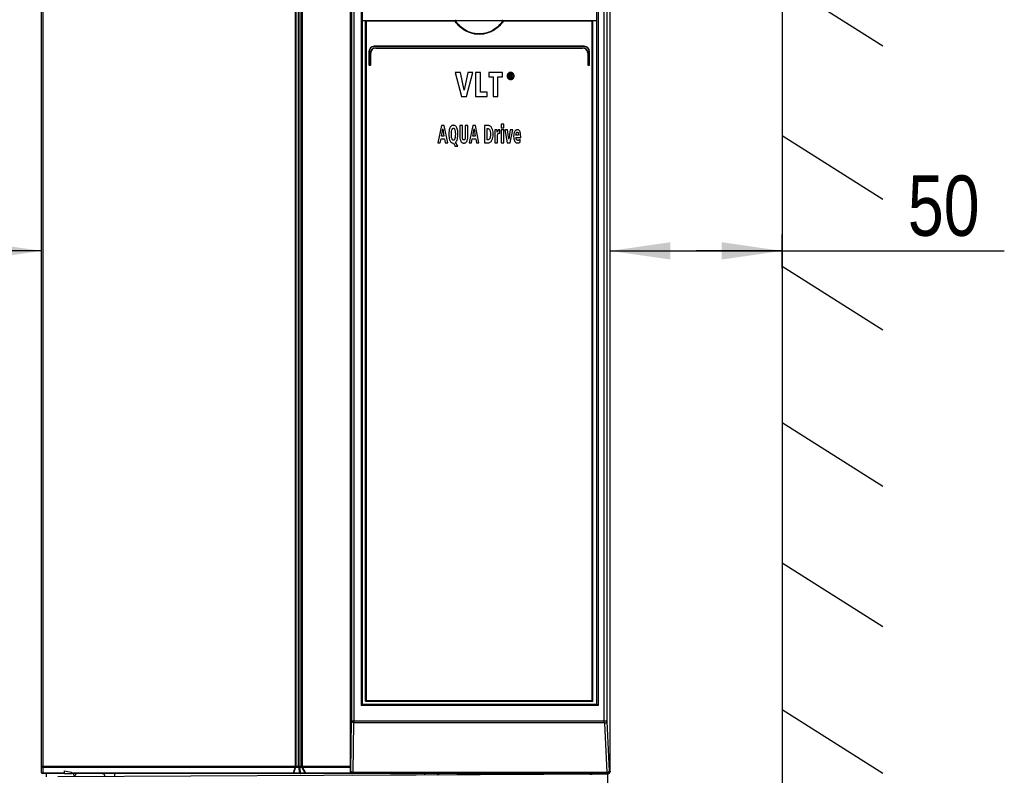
# Model space of a CAD drawing. Extents: x 0 to 420, y 0 to 297.
# Tile 6 of 51: x 50 to 108, y 133 to 177. Entities that reach past the tile are written whole.
import ezdxf

# ---------------------------------------------------------------- set-up
doc = ezdxf.new("R2010")
doc.units = 0
doc.header["$LTSCALE"] = 23.1
doc.layers.get('0').update_dxf_attribs({"linetype": 'CONTINUOUS'})
doc.layers.add('DATUM_AXIS', color=7, linetype='CONTINUOUS')
doc.layers.add('ROUNDS', color=7, linetype='CONTINUOUS')
doc.styles.get("Standard").update_dxf_attribs({"font": 'txt', "width": 0.8})
doc.dimstyles.get("Standard").update_dxf_attribs({"dimtxt": 2.5, "dimasz": 2.5, "dimexe": 1.25, "dimexo": 0.625, "dimtad": 1, "dimcen": 2.5, "dimazin": 3, "dimtfac": 1, "dimtmove": 0, "dimatfit": 3})

# ---------------------------------------------------------------- blocks, each defined once
blk = doc.blocks.new('_FILLED')
at = {"color": 0, "linetype": 'BYBLOCK'}
blk.add_solid([(0, 0), (-1, 0.143), (-1, -0.143)], dxfattribs=at)
blk = doc.blocks.new('*D2')
at = {"color": 2, "linetype": 'CONTINUOUS'}
for p, q in [((41.73, 162.142), (41.73, 164.083)), ((51.75, 162.142), (51.75, 164.083)), ((46.74, 163.142), (30.037, 163.142)), ((41.73, 163.142), (46.74, 163.142)), ((51.75, 163.142), (46.74, 163.142))]:
    blk.add_line(p, q, dxfattribs=at)
at = {"color": 2, "linetype": 'CONTINUOUS', "xscale": 3.5, "yscale": 3.5, "zscale": 3.5, "rotation": 180}
blk.add_blockref('_FILLED', (41.73, 163.142), dxfattribs=at)
at = {"color": 2, "linetype": 'CONTINUOUS', "xscale": 3.5, "yscale": 3.5, "zscale": 3.5}
blk.add_blockref('_FILLED', (51.75, 163.142), dxfattribs=at)
at = {"color": 5, "linetype": 'CONTINUOUS', "width": 0.8}
blk.add_text('50', height=3.5, dxfattribs=at).set_placement((30.037, 164.017))
blk = doc.blocks.new('*D3')
at = {"color": 2, "linetype": 'CONTINUOUS'}
for p, q in [((84.75, 162.142), (84.75, 164.083)), ((94.733, 162.142), (94.733, 164.083)), ((84.75, 163.142), (89.742, 163.142)), ((94.733, 163.142), (89.742, 163.142)), ((89.742, 163.142), (107.63, 163.142))]:
    blk.add_line(p, q, dxfattribs=at)
at = {"color": 2, "linetype": 'CONTINUOUS', "xscale": 3.5, "yscale": 3.5, "zscale": 3.5, "rotation": 180}
blk.add_blockref('_FILLED', (84.75, 163.142), dxfattribs=at)
at = {"color": 2, "linetype": 'CONTINUOUS', "xscale": 3.5, "yscale": 3.5, "zscale": 3.5}
blk.add_blockref('_FILLED', (94.733, 163.142), dxfattribs=at)
at = {"color": 5, "linetype": 'CONTINUOUS', "width": 0.8}
blk.add_text('50', height=3.5, dxfattribs=at).set_placement((102.03, 164.017))

msp = doc.modelspace()

# ---------------------------------------------------------------- linework, layer by layer
at = {"color": 7, "linetype": 'CONTINUOUS'}
for p, q in [((94.746, 205.337), (94.733, 119.563)), ((94.742, 178.736), (100.585, 175.033)), ((70.35, 176.512), (70.55, 176.512)), ((83.75, 176.512), (83.95, 176.512)), ((75.764, 173.492), (76.118, 172.092)), ((76.064, 173.492), (75.764, 173.492)), ((76.274, 172.47), (76.064, 173.492)), ((76.491, 173.492), (76.274, 172.47)), ((76.418, 172.092), (76.778, 173.492)), ((76.778, 173.492), (76.491, 173.492)), ((76.938, 173.492), (76.938, 172.092)), ((77.216, 173.492), (76.938, 173.492)), ((77.216, 172.344), (77.216, 173.492)), ((77.701, 173.492), (77.701, 173.239)), ((78.497, 173.492), (77.701, 173.492)), ((77.701, 173.239), (77.96, 173.239)), ((77.96, 173.239), (77.96, 172.092)), ((78.238, 172.092), (78.238, 173.239)), ((78.238, 173.239), (78.497, 173.239)), ((78.497, 173.239), (78.497, 173.492)), ((78.895, 173.404), (78.895, 173.182)), ((78.972, 173.404), (78.895, 173.404)), ((78.895, 173.182), (78.939, 173.182)), ((78.939, 173.314), (78.939, 173.367)), ((78.939, 173.367), (78.968, 173.367)), ((78.973, 173.314), (78.939, 173.314)), ((78.939, 173.182), (78.939, 173.277)), ((78.939, 173.277), (78.959, 173.277)), ((78.959, 173.277), (79.006, 173.182)), ((79.058, 173.182), (79.003, 173.279)), ((79.006, 173.182), (79.058, 173.182)), ((76.118, 172.092), (76.418, 172.092)), ((76.938, 172.092), (77.611, 172.092)), ((77.611, 172.344), (77.216, 172.344)), ((77.611, 172.092), (77.611, 172.344)), ((77.96, 172.092), (78.238, 172.092)), ((74.958, 170.412), (74.75, 169.412)), ((75.119, 170.412), (74.958, 170.412)), ((75.32, 169.412), (75.119, 170.412)), ((76.03, 170.412), (76.03, 169.775)), ((76.176, 170.412), (76.03, 170.412)), ((76.176, 169.737), (76.176, 170.412)), ((76.342, 170.412), (76.342, 169.737)), ((76.488, 170.412), (76.342, 170.412)), ((76.488, 169.775), (76.488, 170.412)), ((76.773, 170.412), (76.565, 169.412)), ((76.934, 170.412), (76.773, 170.412)), ((77.135, 169.412), (76.934, 170.412)), ((77.458, 170.412), (77.458, 169.412)), ((77.68, 170.412), (77.458, 170.412)), ((78.43, 170.487), (78.43, 170.287)), ((78.57, 170.487), (78.43, 170.487)), ((78.57, 170.287), (78.57, 170.487)), ((74.962, 169.804), (75.038, 170.22)), ((75.102, 169.804), (74.962, 169.804)), ((75.038, 170.22), (75.102, 169.804)), ((76.777, 169.804), (76.853, 170.22)), ((76.917, 169.804), (76.777, 169.804)), ((76.853, 170.22), (76.917, 169.804)), ((77.604, 169.586), (77.604, 170.237)), ((77.604, 170.237), (77.642, 170.237)), ((78.19, 170.159), (78.061, 170.159)), ((78.066, 170.003), (78.066, 169.412)), ((78.194, 170.024), (78.19, 170.159)), ((78.206, 169.412), (78.206, 169.746)), ((78.346, 170.17), (78.326, 170.17)), ((78.346, 169.961), (78.346, 170.17)), ((78.43, 170.287), (78.57, 170.287)), ((78.43, 170.159), (78.43, 169.412)), ((78.57, 170.159), (78.43, 170.159)), ((78.57, 169.412), (78.57, 170.159)), ((78.783, 170.159), (78.636, 170.159)), ((78.636, 170.159), (78.781, 169.412)), ((78.869, 169.625), (78.783, 170.159)), ((78.955, 170.159), (78.869, 169.625)), ((78.948, 169.412), (79.094, 170.159)), ((79.094, 170.159), (78.955, 170.159)), ((79.43, 169.848), (79.284, 169.848)), ((79.559, 169.726), (79.559, 169.779)), ((94.741, 169.841), (100.584, 166.139)), ((74.75, 169.412), (74.892, 169.412)), ((74.892, 169.412), (74.935, 169.635)), ((74.935, 169.635), (75.131, 169.635)), ((75.131, 169.635), (75.169, 169.412)), ((75.169, 169.412), (75.32, 169.412)), ((75.65, 169.395), (75.666, 169.395)), ((75.666, 169.395), (75.745, 169.215)), ((75.745, 169.215), (75.908, 169.215)), ((75.908, 169.215), (75.781, 169.446)), ((76.565, 169.412), (76.707, 169.412)), ((76.707, 169.412), (76.75, 169.635)), ((76.75, 169.635), (76.946, 169.635)), ((76.946, 169.635), (76.984, 169.412)), ((76.984, 169.412), (77.135, 169.412)), ((77.458, 169.412), (77.661, 169.412)), ((77.651, 169.586), (77.604, 169.586)), ((78.066, 169.412), (78.206, 169.412)), ((78.43, 169.412), (78.57, 169.412)), ((78.781, 169.412), (78.948, 169.412)), ((79.284, 169.726), (79.559, 169.726)), ((79.534, 169.443), (79.531, 169.614)), ((94.74, 162.261), (100.583, 158.558)), ((94.738, 153.188), (100.582, 149.485)), ((94.737, 145.05), (100.581, 141.348)), ((94.736, 136.534), (100.579, 132.832)), ((52.024, 132.629), (52.024, 132.812)), ((83.574, 132.776), (52.683, 132.616)), ((53.08, 132.812), (53.48, 132.812)), ((84.611, 132.774), (69.797, 132.697)), ((76.75, 132.812), (76.75, 132.74)), ((84.611, 132.798), (83.711, 132.794)), ((83.711, 132.78), (83.711, 132.794)), ((84.476, 132.797), (84.476, 132.812)), ((84.706, 114.398), (84.611, 132.798))]:
    msp.add_line(p, q, dxfattribs=at)
for points in [[(78.831, 173.439), (78.813, 173.418), (78.798, 173.397), (78.787, 173.374), (78.779, 173.349), (78.774, 173.322), (78.772, 173.292)], [(78.772, 173.292), (78.774, 173.262), (78.779, 173.236), (78.787, 173.211), (78.798, 173.188), (78.812, 173.167), (78.83, 173.146)], [(78.829, 173.292), (78.831, 173.322), (78.837, 173.347), (78.845, 173.369), (78.856, 173.388), (78.87, 173.406)], [(78.87, 173.179), (78.856, 173.196), (78.845, 173.215), (78.837, 173.237), (78.831, 173.262), (78.829, 173.292)], [(78.972, 173.498), (78.944, 173.496), (78.918, 173.491), (78.895, 173.483), (78.872, 173.472), (78.851, 173.458), (78.831, 173.439)], [(78.87, 173.406), (78.888, 173.422), (78.906, 173.434), (78.926, 173.442), (78.947, 173.447), (78.972, 173.449)], [(78.972, 173.135), (78.948, 173.136), (78.926, 173.142), (78.907, 173.15), (78.888, 173.162), (78.87, 173.179)], [(78.968, 173.367), (78.978, 173.366), (78.988, 173.365), (78.996, 173.363)], [(79.114, 173.439), (79.094, 173.457), (79.073, 173.472), (79.051, 173.483), (79.027, 173.491), (79.001, 173.496), (78.972, 173.498)], [(78.972, 173.449), (78.993, 173.448), (79.011, 173.444), (79.028, 173.438), (79.044, 173.43), (79.059, 173.419), (79.074, 173.405)], [(79.033, 173.39), (79.023, 173.395), (79.011, 173.4), (78.994, 173.403), (78.972, 173.404)], [(79.074, 173.179), (79.059, 173.165), (79.044, 173.154), (79.028, 173.146), (79.011, 173.14), (78.993, 173.136), (78.972, 173.135)], [(79, 173.319), (78.994, 173.316), (78.985, 173.315), (78.973, 173.314)], [(78.996, 173.363), (79.001, 173.361), (79.004, 173.358), (79.007, 173.354), (79.009, 173.349), (79.01, 173.343)], [(79.01, 173.343), (79.009, 173.335), (79.008, 173.329), (79.006, 173.325), (79.003, 173.322), (79, 173.319)], [(79.003, 173.279), (79.014, 173.281), (79.024, 173.284), (79.032, 173.289), (79.039, 173.295)], [(79.054, 173.338), (79.053, 173.355), (79.05, 173.367), (79.045, 173.377), (79.04, 173.384), (79.033, 173.39)], [(79.039, 173.295), (79.045, 173.301), (79.049, 173.31), (79.052, 173.322), (79.054, 173.338)], [(79.074, 173.405), (79.088, 173.388), (79.099, 173.368), (79.107, 173.347), (79.112, 173.322), (79.114, 173.292)], [(79.114, 173.292), (79.112, 173.262), (79.107, 173.237), (79.099, 173.215), (79.088, 173.196), (79.074, 173.179)], [(79.172, 173.292), (79.17, 173.322), (79.165, 173.349), (79.157, 173.374), (79.146, 173.397), (79.132, 173.418), (79.114, 173.439)], [(79.115, 173.146), (79.132, 173.167), (79.146, 173.188), (79.157, 173.211), (79.165, 173.236), (79.17, 173.263), (79.172, 173.292)], [(78.83, 173.146), (78.851, 173.127), (78.872, 173.112), (78.895, 173.101), (78.918, 173.093), (78.944, 173.088), (78.972, 173.086)], [(78.972, 173.086), (79.001, 173.088), (79.027, 173.093), (79.051, 173.101), (79.073, 173.113), (79.094, 173.127), (79.115, 173.146)], [(75.65, 170.427), (75.618, 170.425), (75.59, 170.419), (75.564, 170.409), (75.54, 170.395), (75.516, 170.377), (75.494, 170.353), (75.472, 170.323), (75.451, 170.282)], [(75.851, 170.282), (75.829, 170.322), (75.807, 170.353), (75.785, 170.377), (75.762, 170.395), (75.737, 170.409), (75.711, 170.419), (75.683, 170.425), (75.65, 170.427)], [(77.873, 170.3), (77.844, 170.336), (77.816, 170.362), (77.789, 170.381), (77.763, 170.395), (77.736, 170.405), (77.709, 170.41), (77.68, 170.412)], [(75.451, 170.282), (75.431, 170.231), (75.413, 170.172), (75.399, 170.101), (75.389, 170.016), (75.386, 169.912)], [(75.386, 169.912), (75.389, 169.81), (75.399, 169.725), (75.413, 169.655), (75.431, 169.595), (75.451, 169.543)], [(75.535, 169.912), (75.539, 170.016), (75.548, 170.097), (75.561, 170.159)], [(75.561, 169.666), (75.548, 169.728), (75.539, 169.809), (75.535, 169.912)], [(75.561, 170.159), (75.572, 170.19), (75.582, 170.213), (75.593, 170.229), (75.604, 170.241), (75.614, 170.249), (75.625, 170.254), (75.637, 170.258), (75.65, 170.259)], [(75.65, 170.259), (75.664, 170.258), (75.676, 170.254), (75.687, 170.249), (75.698, 170.241), (75.708, 170.229), (75.719, 170.213), (75.73, 170.19), (75.74, 170.159)], [(75.74, 170.159), (75.753, 170.097), (75.763, 170.016), (75.766, 169.912)], [(75.766, 169.912), (75.763, 169.809), (75.753, 169.728), (75.741, 169.667)], [(75.916, 169.912), (75.912, 170.016), (75.902, 170.101), (75.888, 170.172), (75.871, 170.231), (75.851, 170.282)], [(75.882, 169.633), (75.899, 169.709), (75.911, 169.801), (75.916, 169.912)], [(76.03, 169.775), (76.034, 169.682), (76.044, 169.613), (76.058, 169.56), (76.074, 169.519), (76.091, 169.488), (76.11, 169.463), (76.129, 169.443), (76.15, 169.427), (76.173, 169.415), (76.198, 169.405), (76.226, 169.4), (76.259, 169.397)], [(76.259, 169.397), (76.292, 169.399), (76.32, 169.405), (76.345, 169.414), (76.367, 169.426), (76.388, 169.442), (76.407, 169.462), (76.425, 169.486), (76.443, 169.518), (76.459, 169.558), (76.473, 169.611), (76.483, 169.682), (76.488, 169.775)], [(77.642, 170.237), (77.665, 170.235), (77.685, 170.23), (77.703, 170.222), (77.72, 170.211), (77.736, 170.196), (77.752, 170.176), (77.767, 170.149), (77.781, 170.112), (77.794, 170.061), (77.803, 169.994), (77.806, 169.903)], [(77.806, 169.903), (77.803, 169.827), (77.795, 169.767), (77.783, 169.718), (77.769, 169.678)], [(77.87, 169.529), (77.891, 169.561), (77.91, 169.601), (77.928, 169.652), (77.943, 169.715), (77.954, 169.797), (77.958, 169.903)], [(77.958, 169.903), (77.954, 170.021), (77.943, 170.111), (77.928, 170.179), (77.91, 170.231), (77.892, 170.27), (77.873, 170.3)], [(78.061, 170.159), (78.064, 170.117), (78.065, 170.065), (78.066, 170.003)], [(78.218, 170.082), (78.202, 170.043), (78.194, 170.024)], [(78.206, 169.746), (78.206, 169.773), (78.208, 169.801), (78.21, 169.828)], [(78.21, 169.828), (78.213, 169.854), (78.217, 169.878), (78.222, 169.899)], [(78.241, 170.128), (78.233, 170.115), (78.225, 170.1), (78.218, 170.082)], [(78.222, 169.899), (78.231, 169.922), (78.24, 169.938), (78.25, 169.951)], [(78.276, 170.16), (78.263, 170.151), (78.252, 170.141), (78.241, 170.128)], [(78.25, 169.951), (78.257, 169.958), (78.265, 169.963), (78.275, 169.966), (78.285, 169.969), (78.299, 169.97)], [(78.326, 170.17), (78.305, 170.168), (78.288, 170.165), (78.276, 170.16)], [(78.299, 169.97), (78.316, 169.969), (78.331, 169.966), (78.346, 169.961)], [(79.203, 170.055), (79.182, 170.003), (79.165, 169.943), (79.154, 169.872), (79.15, 169.788)], [(79.15, 169.788), (79.153, 169.709), (79.162, 169.644), (79.174, 169.591), (79.189, 169.547), (79.207, 169.509)], [(79.357, 170.17), (79.333, 170.167), (79.312, 170.162), (79.293, 170.154), (79.274, 170.144), (79.256, 170.129), (79.238, 170.111), (79.221, 170.087), (79.203, 170.055)], [(79.284, 169.848), (79.284, 169.86), (79.285, 169.875), (79.286, 169.896)], [(79.286, 169.896), (79.288, 169.915), (79.29, 169.935), (79.294, 169.956)], [(79.294, 169.956), (79.3, 169.977), (79.308, 169.995), (79.316, 170.01)], [(79.316, 170.01), (79.322, 170.018), (79.329, 170.023), (79.337, 170.028), (79.346, 170.03), (79.357, 170.031)], [(79.408, 170.164), (79.386, 170.167), (79.369, 170.169), (79.357, 170.17)], [(79.357, 170.031), (79.368, 170.03), (79.378, 170.027), (79.387, 170.023), (79.394, 170.016), (79.402, 170.007), (79.409, 169.994), (79.415, 169.976)], [(79.475, 170.122), (79.454, 170.14), (79.436, 170.152), (79.421, 170.16), (79.408, 170.164)], [(79.415, 169.976), (79.423, 169.942), (79.428, 169.9), (79.43, 169.848)], [(79.534, 170.006), (79.519, 170.05), (79.503, 170.083), (79.489, 170.106), (79.475, 170.122)], [(79.559, 169.779), (79.555, 169.88), (79.546, 169.953), (79.534, 170.006)], [(75.451, 169.543), (75.472, 169.503), (75.493, 169.472), (75.516, 169.448), (75.539, 169.43), (75.563, 169.415), (75.589, 169.405), (75.618, 169.398), (75.65, 169.395)], [(75.65, 169.565), (75.637, 169.566), (75.626, 169.569), (75.615, 169.575), (75.604, 169.583), (75.593, 169.594), (75.582, 169.611), (75.572, 169.634), (75.561, 169.666)], [(75.741, 169.667), (75.73, 169.634), (75.719, 169.611), (75.708, 169.594), (75.697, 169.583), (75.687, 169.575), (75.675, 169.569), (75.663, 169.566), (75.65, 169.565)], [(75.781, 169.446), (75.803, 169.47), (75.824, 169.499), (75.845, 169.534), (75.864, 169.578), (75.882, 169.633)], [(76.259, 169.577), (76.245, 169.578), (76.234, 169.582), (76.223, 169.587), (76.214, 169.594), (76.205, 169.603), (76.197, 169.616), (76.189, 169.634), (76.182, 169.659), (76.178, 169.692), (76.176, 169.737)], [(76.342, 169.737), (76.341, 169.692), (76.336, 169.659), (76.329, 169.634), (76.322, 169.616), (76.313, 169.603), (76.304, 169.594), (76.295, 169.587), (76.285, 169.582), (76.273, 169.578), (76.259, 169.577)], [(77.769, 169.678), (77.757, 169.653), (77.745, 169.634), (77.732, 169.619), (77.718, 169.608), (77.704, 169.599), (77.688, 169.592), (77.67, 169.588), (77.651, 169.586)], [(77.661, 169.412), (77.694, 169.414), (77.725, 169.421), (77.755, 169.431), (77.783, 169.446), (77.812, 169.467), (77.841, 169.493), (77.87, 169.529)], [(79.207, 169.509), (79.224, 169.482), (79.241, 169.461), (79.26, 169.443), (79.28, 169.429), (79.302, 169.418), (79.327, 169.41), (79.355, 169.404), (79.387, 169.402)], [(79.312, 169.607), (79.301, 169.632), (79.292, 169.659), (79.286, 169.69), (79.284, 169.726)], [(79.4, 169.554), (79.38, 169.557), (79.363, 169.561), (79.348, 169.568), (79.335, 169.578), (79.323, 169.591), (79.312, 169.607)], [(79.387, 169.402), (79.424, 169.405), (79.46, 169.412), (79.497, 169.424), (79.534, 169.443)], [(79.436, 169.559), (79.423, 169.556), (79.411, 169.555), (79.4, 169.554)], [(79.471, 169.573), (79.461, 169.568), (79.449, 169.563), (79.436, 169.559)], [(79.531, 169.614), (79.514, 169.6), (79.495, 169.587), (79.471, 169.573)], [(53.08, 132.981), (53.28, 132.939), (53.48, 132.897)], [(83.574, 132.776), (83.625, 132.777), (83.668, 132.778), (83.699, 132.779), (83.711, 132.78)]]:
    msp.add_lwpolyline(points, dxfattribs=at)
at = {"color": 9, "linetype": 'CONTINUOUS'}
for points in [[(55.334, 132.791), (55.321, 132.8), (55.303, 132.808), (55.301, 132.808)], [(74.766, 132.791), (74.779, 132.8), (74.797, 132.808), (74.816, 132.812), (74.825, 132.812)]]:
    msp.add_lwpolyline(points, dxfattribs=at)
at = {"color": 7, "linetype": 'CONTINUOUS'}
for centre, start, end in [((53.85, 132.632), 94.2857, 183.5748), ((55.25, 132.632), 359.3351, 73.9296), ((74.85, 132.632), 90, 147.0787), ((76.25, 132.632), 36.352, 85.7143)]:
    msp.add_arc(centre, 0.18, start, end, dxfattribs=at)
at = {"layer": 'DATUM_AXIS', "color": 7, "linetype": 'CONTINUOUS'}
for centre, start, end in [((53.77, 132.812), 180, 237.1274), ((76.33, 132.812), 336.0252, 360)]:
    msp.add_arc(centre, 0.18, start, end, dxfattribs=at)
at = {"layer": 'ROUNDS', "color": 7, "linetype": 'CONTINUOUS'}
for p, q in [((51.75, 132.872), (51.75, 202.761)), ((69.674, 132.812), (69.674, 202.812)), ((70.35, 202.772), (70.35, 136.812)), ((83.95, 202.772), (83.95, 136.812)), ((84.75, 132.912), (84.75, 202.772)), ((70.55, 137.012), (70.55, 176.512)), ((70.55, 176.512), (83.75, 176.512)), ((83.75, 137.012), (83.75, 176.512)), ((83.25, 175.012), (71.05, 175.012)), ((71.15, 174.912), (83.15, 174.912)), ((70.75, 174.712), (70.75, 173.936)), ((70.85, 173.936), (70.85, 174.612)), ((83.45, 174.612), (83.45, 173.936)), ((83.55, 173.936), (83.55, 174.712)), ((70.774, 173.912), (70.826, 173.912)), ((83.474, 173.912), (83.526, 173.912)), ((83.97, 136.812), (70.35, 136.812)), ((70.55, 137.012), (83.75, 137.012)), ((53.08, 132.812), (51.81, 132.812)), ((53.08, 132.812), (53.08, 132.981)), ((53.48, 132.812), (53.48, 132.897)), ((84.65, 132.812), (53.48, 132.812)), ((55.977, 132.812), (55.977, 132.633)), ((69.768, 132.862), (84.66, 132.862)), ((73.977, 132.812), (73.977, 132.726))]:
    msp.add_line(p, q, dxfattribs=at)
at = {"layer": 'ROUNDS', "color": 9, "linetype": 'CONTINUOUS'}
for p, q in [((51.828, 202.712), (51.828, 133.237)), ((66.46, 202.712), (66.46, 133.237)), ((66.504, 202.712), (66.504, 133.237)), ((66.663, 133.237), (66.663, 202.752)), ((66.748, 133.237), (66.748, 202.752)), ((66.849, 133.237), (66.849, 202.712)), ((66.89, 133.237), (66.89, 202.712)), ((69.738, 202.772), (69.738, 135.88)), ((69.868, 202.772), (69.868, 135.88)), ((70.294, 202.772), (70.294, 136.762)), ((84.062, 202.772), (84.062, 136.762)), ((84.393, 202.772), (84.393, 135.88)), ((84.567, 202.772), (84.567, 135.843)), ((70.594, 176.462), (70.594, 137.062)), ((75.756, 176.462), (70.594, 176.462)), ((83.706, 176.462), (78.544, 176.462)), ((83.706, 137.062), (83.706, 176.462)), ((83.252, 174.992), (71.048, 174.992)), ((71.148, 174.932), (83.152, 174.932)), ((70.768, 174.712), (70.75, 174.712)), ((70.768, 174.712), (70.768, 173.936)), ((70.828, 173.936), (70.828, 174.612)), ((70.828, 174.612), (70.85, 174.612)), ((83.472, 174.612), (83.45, 174.612)), ((83.472, 174.612), (83.472, 173.936)), ((83.532, 174.712), (83.55, 174.712)), ((83.532, 173.936), (83.532, 174.712)), ((70.768, 173.936), (70.75, 173.936)), ((70.772, 173.932), (70.824, 173.932)), ((70.828, 173.936), (70.85, 173.936)), ((83.472, 173.936), (83.45, 173.936)), ((83.476, 173.932), (83.528, 173.932)), ((83.532, 173.936), (83.55, 173.936)), ((84.062, 136.762), (70.294, 136.762)), ((70.594, 137.062), (83.706, 137.062)), ((69.698, 132.962), (69.738, 135.88)), ((69.738, 135.88), (84.393, 135.88)), ((69.835, 132.887), (69.875, 135.767)), ((69.875, 135.767), (84.386, 135.767)), ((84.43, 135.731), (84.55, 132.887)), ((84.567, 135.843), (84.688, 132.962)), ((51.83, 133.237), (69.674, 133.237)), ((51.834, 133.194), (66.462, 133.194)), ((51.834, 132.83), (51.834, 133.194)), ((66.462, 133.194), (66.348, 132.83)), ((66.493, 133.194), (66.379, 132.83)), ((66.493, 133.194), (66.68, 133.194)), ((66.734, 132.83), (66.68, 133.194)), ((66.739, 133.194), (66.862, 133.194)), ((66.793, 132.83), (66.739, 133.194)), ((67.049, 132.83), (66.862, 133.194)), ((66.892, 133.194), (69.674, 133.194)), ((67.078, 132.83), (66.892, 133.194)), ((53.08, 132.83), (51.834, 132.83)), ((66.348, 132.83), (53.48, 132.83)), ((66.734, 132.83), (66.379, 132.83)), ((67.049, 132.83), (66.793, 132.83)), ((69.674, 132.83), (67.078, 132.83)), ((69.674, 132.962), (69.698, 132.962)), ((69.781, 132.864), (69.798, 132.862)), ((69.835, 132.887), (84.55, 132.887)), ((84.5, 132.812), (84.5, 132.862)), ((84.688, 132.962), (84.75, 132.962)), ((84.743, 132.912), (84.75, 132.912))]:
    msp.add_line(p, q, dxfattribs=at)
at = {"layer": 'ROUNDS', "color": 7, "linetype": 'CONTINUOUS'}
for points in [[(70.55, 176.512), (70.551, 176.51), (70.553, 176.507), (70.556, 176.502), (70.561, 176.498), (70.565, 176.492), (70.571, 176.487), (70.576, 176.481), (70.582, 176.474), (70.588, 176.468), (70.594, 176.462)], [(75.756, 176.462), (75.762, 176.473), (75.767, 176.484), (75.773, 176.493)], [(75.82, 176.512), (75.81, 176.512), (75.801, 176.51), (75.793, 176.508), (75.786, 176.505), (75.78, 176.502), (75.776, 176.498), (75.773, 176.493)], [(78.527, 176.493), (78.524, 176.498), (78.52, 176.502), (78.514, 176.505), (78.507, 176.508), (78.499, 176.51), (78.49, 176.512), (78.48, 176.512)], [(78.527, 176.493), (78.533, 176.484), (78.538, 176.473), (78.544, 176.462)], [(83.75, 176.512), (83.749, 176.51), (83.747, 176.507), (83.744, 176.502), (83.739, 176.498), (83.735, 176.492), (83.729, 176.487), (83.724, 176.481), (83.718, 176.474), (83.712, 176.468), (83.706, 176.462)], [(70.35, 136.812), (70.348, 136.811), (70.344, 136.809), (70.34, 136.806), (70.335, 136.801), (70.33, 136.797), (70.324, 136.791), (70.318, 136.786), (70.312, 136.78), (70.306, 136.774), (70.3, 136.768), (70.294, 136.762)], [(70.55, 137.012), (70.551, 137.014), (70.553, 137.017), (70.556, 137.022), (70.561, 137.026), (70.565, 137.032), (70.571, 137.038), (70.576, 137.044), (70.582, 137.05), (70.588, 137.056), (70.594, 137.062)], [(83.75, 137.012), (83.749, 137.014), (83.747, 137.017), (83.744, 137.022), (83.739, 137.026), (83.735, 137.032), (83.729, 137.038), (83.724, 137.044), (83.718, 137.05), (83.712, 137.056), (83.706, 137.062)], [(84.062, 136.762), (84.044, 136.775), (84.027, 136.786), (84.011, 136.796), (83.998, 136.803), (83.987, 136.808), (83.978, 136.811), (83.97, 136.812)], [(69.768, 132.862), (69.752, 132.863), (69.737, 132.867), (69.722, 132.873), (69.709, 132.881), (69.697, 132.891), (69.687, 132.903), (69.679, 132.917), (69.674, 132.928)], [(84.74, 132.901), (84.73, 132.89), (84.718, 132.88), (84.705, 132.872), (84.691, 132.867), (84.676, 132.863), (84.66, 132.862)], [(84.75, 132.962), (84.75, 132.96), (84.75, 132.957), (84.75, 132.955), (84.75, 132.953), (84.75, 132.95), (84.75, 132.948), (84.749, 132.946), (84.749, 132.944), (84.749, 132.942), (84.749, 132.94), (84.749, 132.938), (84.748, 132.937), (84.748, 132.935), (84.748, 132.933), (84.748, 132.931), (84.747, 132.929), (84.747, 132.926), (84.746, 132.924), (84.746, 132.922), (84.745, 132.92), (84.745, 132.918), (84.744, 132.916), (84.744, 132.913), (84.743, 132.911), (84.742, 132.909), (84.742, 132.906), (84.741, 132.904), (84.74, 132.901)]]:
    msp.add_lwpolyline(points, dxfattribs=at)
at = {"layer": 'ROUNDS', "color": 9, "linetype": 'CONTINUOUS'}
for points in [[(78.544, 176.462), (78.485, 176.38), (78.412, 176.29), (78.326, 176.199), (78.229, 176.109), (78.123, 176.026), (78.011, 175.951), (77.896, 175.886), (77.777, 175.832), (77.655, 175.787), (77.531, 175.751), (77.404, 175.726), (77.277, 175.711), (77.149, 175.706), (77.021, 175.711), (76.893, 175.726), (76.767, 175.752), (76.642, 175.787), (76.52, 175.833), (76.402, 175.888), (76.286, 175.953), (76.175, 176.027), (76.069, 176.111), (75.973, 176.2), (75.888, 176.291), (75.815, 176.38), (75.756, 176.462)], [(78.527, 176.493), (78.471, 176.412), (78.401, 176.324), (78.318, 176.232), (78.224, 176.141), (78.119, 176.057), (78.008, 175.98), (77.894, 175.914), (77.776, 175.858), (77.654, 175.812), (77.53, 175.776), (77.404, 175.751), (77.276, 175.735), (77.149, 175.73), (77.021, 175.735), (76.893, 175.751), (76.767, 175.777), (76.643, 175.813), (76.522, 175.859), (76.404, 175.916), (76.289, 175.982), (76.179, 176.058), (76.075, 176.143), (75.981, 176.233), (75.898, 176.324), (75.829, 176.413), (75.773, 176.493)], [(71.048, 174.992), (71.014, 174.99), (70.981, 174.984), (70.948, 174.974), (70.917, 174.96), (70.888, 174.942), (70.862, 174.921), (70.838, 174.897), (70.817, 174.871), (70.8, 174.842), (70.786, 174.811), (70.776, 174.779), (70.77, 174.745), (70.768, 174.712)], [(70.828, 174.612), (70.83, 174.647), (70.836, 174.683), (70.846, 174.717), (70.859, 174.75), (70.876, 174.782), (70.897, 174.811), (70.921, 174.838), (70.948, 174.862), (70.977, 174.883), (71.009, 174.9), (71.042, 174.914), (71.077, 174.924), (71.112, 174.93), (71.148, 174.932)], [(71.048, 174.992), (71.048, 174.997), (71.048, 175.002), (71.048, 175.006), (71.049, 175.009), (71.049, 175.011), (71.05, 175.012)], [(71.148, 174.932), (71.148, 174.927), (71.148, 174.922), (71.148, 174.918), (71.149, 174.915), (71.149, 174.913), (71.15, 174.912)], [(83.152, 174.932), (83.152, 174.927), (83.152, 174.922), (83.152, 174.918), (83.151, 174.915), (83.151, 174.913), (83.15, 174.912)], [(83.152, 174.932), (83.188, 174.93), (83.223, 174.924), (83.258, 174.914), (83.291, 174.9), (83.323, 174.883), (83.352, 174.862), (83.379, 174.838), (83.403, 174.811), (83.424, 174.782), (83.441, 174.75), (83.455, 174.717), (83.464, 174.683), (83.47, 174.647), (83.472, 174.612)], [(83.252, 174.992), (83.252, 174.997), (83.252, 175.002), (83.252, 175.006), (83.251, 175.009), (83.251, 175.011), (83.25, 175.012)], [(83.532, 174.712), (83.53, 174.745), (83.524, 174.779), (83.514, 174.811), (83.5, 174.842), (83.483, 174.871), (83.462, 174.897), (83.438, 174.921), (83.412, 174.942), (83.383, 174.96), (83.352, 174.974), (83.319, 174.984), (83.286, 174.99), (83.252, 174.992)], [(70.768, 173.936), (70.768, 173.935), (70.768, 173.935), (70.768, 173.934), (70.769, 173.933), (70.77, 173.933), (70.771, 173.932), (70.772, 173.932)], [(70.772, 173.932), (70.772, 173.927), (70.772, 173.922), (70.772, 173.918), (70.773, 173.915), (70.773, 173.913), (70.774, 173.912)], [(70.824, 173.932), (70.824, 173.932), (70.825, 173.932), (70.826, 173.933), (70.827, 173.933), (70.827, 173.934), (70.828, 173.935), (70.828, 173.936)], [(70.824, 173.932), (70.824, 173.927), (70.824, 173.922), (70.824, 173.918), (70.825, 173.915), (70.825, 173.913), (70.826, 173.912)], [(83.472, 173.936), (83.472, 173.935), (83.472, 173.935), (83.473, 173.934), (83.473, 173.933), (83.474, 173.933), (83.475, 173.932), (83.476, 173.932)], [(83.476, 173.932), (83.476, 173.927), (83.476, 173.922), (83.476, 173.918), (83.475, 173.915), (83.475, 173.913), (83.474, 173.912)], [(83.528, 173.932), (83.528, 173.927), (83.528, 173.922), (83.528, 173.918), (83.527, 173.915), (83.527, 173.913), (83.526, 173.912)], [(83.528, 173.932), (83.529, 173.932), (83.53, 173.932), (83.53, 173.933), (83.531, 173.933), (83.532, 173.934), (83.532, 173.935), (83.532, 173.936)], [(69.875, 135.767), (69.851, 135.77), (69.828, 135.777), (69.806, 135.786), (69.787, 135.797), (69.77, 135.811), (69.756, 135.826), (69.746, 135.843), (69.74, 135.861), (69.738, 135.88)], [(69.868, 135.88), (69.869, 135.859), (69.869, 135.838), (69.87, 135.818), (69.872, 135.799), (69.873, 135.782), (69.875, 135.767)], [(84.393, 135.88), (84.392, 135.855), (84.392, 135.83), (84.39, 135.807), (84.388, 135.786), (84.386, 135.767)], [(84.386, 135.767), (84.392, 135.767), (84.398, 135.766), (84.404, 135.764), (84.409, 135.762), (84.414, 135.759), (84.418, 135.755), (84.422, 135.751), (84.425, 135.746), (84.427, 135.741), (84.429, 135.736), (84.43, 135.731)], [(84.393, 135.88), (84.417, 135.88), (84.441, 135.879), (84.464, 135.877), (84.485, 135.874), (84.505, 135.871), (84.522, 135.868), (84.537, 135.864), (84.549, 135.859), (84.558, 135.854), (84.564, 135.849), (84.567, 135.843)], [(84.567, 135.843), (84.564, 135.825), (84.558, 135.807), (84.548, 135.79), (84.534, 135.775), (84.517, 135.761), (84.498, 135.75), (84.477, 135.74), (84.454, 135.734), (84.43, 135.731)], [(51.75, 133.253), (51.751, 133.251), (51.755, 133.248), (51.76, 133.246), (51.768, 133.244), (51.777, 133.242), (51.788, 133.24), (51.8, 133.239), (51.814, 133.238), (51.83, 133.237)], [(51.75, 133.253), (51.751, 133.244), (51.755, 133.236), (51.76, 133.227), (51.768, 133.22), (51.777, 133.213), (51.788, 133.207), (51.8, 133.202), (51.814, 133.198), (51.828, 133.195)], [(51.828, 133.237), (51.827, 133.225), (51.827, 133.214), (51.827, 133.204), (51.828, 133.195)], [(51.828, 133.195), (51.831, 133.195), (51.834, 133.194)], [(51.83, 133.237), (51.831, 133.225), (51.831, 133.214), (51.833, 133.204), (51.834, 133.194)], [(66.46, 133.237), (66.46, 133.225), (66.461, 133.214), (66.461, 133.204), (66.462, 133.194)], [(66.493, 133.194), (66.483, 133.193), (66.472, 133.193), (66.462, 133.194)], [(66.504, 133.237), (66.503, 133.225), (66.501, 133.214), (66.497, 133.204), (66.493, 133.194)], [(66.68, 133.194), (66.675, 133.2), (66.671, 133.206), (66.668, 133.212), (66.666, 133.219), (66.664, 133.225), (66.664, 133.231), (66.663, 133.237)], [(66.739, 133.194), (66.728, 133.199), (66.716, 133.201), (66.704, 133.201), (66.691, 133.199), (66.68, 133.194)], [(66.739, 133.194), (66.742, 133.2), (66.744, 133.206), (66.745, 133.212), (66.746, 133.219), (66.747, 133.225), (66.748, 133.231), (66.748, 133.237)], [(66.862, 133.194), (66.857, 133.204), (66.852, 133.214), (66.85, 133.225), (66.849, 133.237)], [(66.862, 133.194), (66.871, 133.193), (66.881, 133.193), (66.892, 133.194)], [(66.892, 133.194), (66.891, 133.204), (66.89, 133.214), (66.89, 133.225), (66.89, 133.237)], [(51.834, 132.83), (51.82, 132.831), (51.806, 132.834), (51.793, 132.837), (51.781, 132.841), (51.77, 132.846), (51.762, 132.852), (51.755, 132.858), (51.751, 132.865), (51.75, 132.872)], [(51.844, 132.812), (51.841, 132.813), (51.839, 132.817), (51.836, 132.822), (51.834, 132.83)], [(66.379, 132.83), (66.369, 132.828), (66.359, 132.828), (66.348, 132.83)], [(66.348, 132.83), (66.349, 132.822), (66.35, 132.817), (66.351, 132.813), (66.352, 132.812)], [(66.379, 132.83), (66.373, 132.822), (66.367, 132.817), (66.359, 132.813), (66.352, 132.812)], [(66.793, 132.83), (66.782, 132.834), (66.77, 132.836), (66.758, 132.836), (66.745, 132.834), (66.734, 132.83)], [(66.773, 132.812), (66.761, 132.813), (66.75, 132.817), (66.741, 132.823), (66.734, 132.83)], [(66.773, 132.812), (66.779, 132.813), (66.785, 132.817), (66.789, 132.823), (66.793, 132.83)], [(67.082, 132.812), (67.073, 132.813), (67.064, 132.817), (67.056, 132.822), (67.049, 132.83)], [(67.049, 132.83), (67.058, 132.828), (67.068, 132.828), (67.078, 132.83)], [(67.082, 132.812), (67.081, 132.813), (67.08, 132.817), (67.079, 132.822), (67.078, 132.83)], [(69.698, 132.962), (69.7, 132.951), (69.705, 132.939), (69.714, 132.929), (69.726, 132.919), (69.74, 132.91), (69.756, 132.903), (69.774, 132.897), (69.794, 132.892), (69.814, 132.889), (69.835, 132.887)], [(69.698, 132.962), (69.699, 132.945), (69.704, 132.928), (69.711, 132.912), (69.721, 132.898), (69.734, 132.885), (69.748, 132.875), (69.764, 132.868), (69.781, 132.864)], [(69.835, 132.887), (69.837, 132.876), (69.839, 132.868), (69.841, 132.864), (69.844, 132.862)], [(84.55, 132.887), (84.548, 132.876), (84.546, 132.868), (84.543, 132.864), (84.541, 132.862)], [(84.55, 132.887), (84.571, 132.889), (84.591, 132.892), (84.61, 132.897), (84.628, 132.903), (84.644, 132.911), (84.659, 132.919), (84.67, 132.929), (84.679, 132.94), (84.685, 132.951), (84.688, 132.962)], [(84.688, 132.962), (84.686, 132.945), (84.682, 132.928), (84.674, 132.912), (84.664, 132.898), (84.652, 132.885), (84.638, 132.875), (84.622, 132.868), (84.605, 132.864), (84.588, 132.862)], [(84.65, 132.812), (84.658, 132.813), (84.666, 132.818), (84.674, 132.824), (84.681, 132.833), (84.687, 132.844), (84.691, 132.856), (84.695, 132.868)]]:
    msp.add_lwpolyline(points, dxfattribs=at)
at = {"layer": 'ROUNDS', "color": 7, "linetype": 'CONTINUOUS'}
for centre, radius, start, end in [((71.05, 174.712), 0.3, 90, 180), ((71.15, 174.612), 0.3, 89.9995, 179.9999), ((83.15, 174.612), 0.3, 359.9995, 89.9999), ((83.25, 174.712), 0.3, 0, 90), ((70.774, 173.936), 0.024, 180, 270), ((70.826, 173.936), 0.024, 270, 360), ((83.474, 173.936), 0.024, 180, 270), ((83.526, 173.936), 0.024, 270, 360), ((51.81, 132.872), 0.06, 180, 270), ((84.35, 132.912), 0.1, 270, 330), ((84.65, 132.912), 0.1, 269.9748, 359.9694)]:
    msp.add_arc(centre, radius, start, end, dxfattribs=at)

# ---------------------------------------------------------------- dimensions: what is measured, and where the dimension line sits
at = {"color": 2, "linetype": 'CONTINUOUS'}
dim = msp.add_linear_dim(base=(41.73, 163.142), p1=(51.75, 162.142), p2=(41.73, 162.142), angle=180, dimstyle='Standard', dxfattribs=at)
dim.commit()
dim.dimension.update_dxf_attribs({"geometry": '*D2', "text_midpoint": (32.837, 165.767), "dimtype": 128})
dim = msp.add_linear_dim(base=(94.733, 163.142), p1=(84.75, 162.142), p2=(94.733, 162.142), dimstyle='Standard', dxfattribs=at)
dim.commit()
dim.dimension.update_dxf_attribs({"geometry": '*D3', "text_midpoint": (104.83, 165.767), "dimtype": 128})

doc.saveas('drawing.dxf')
